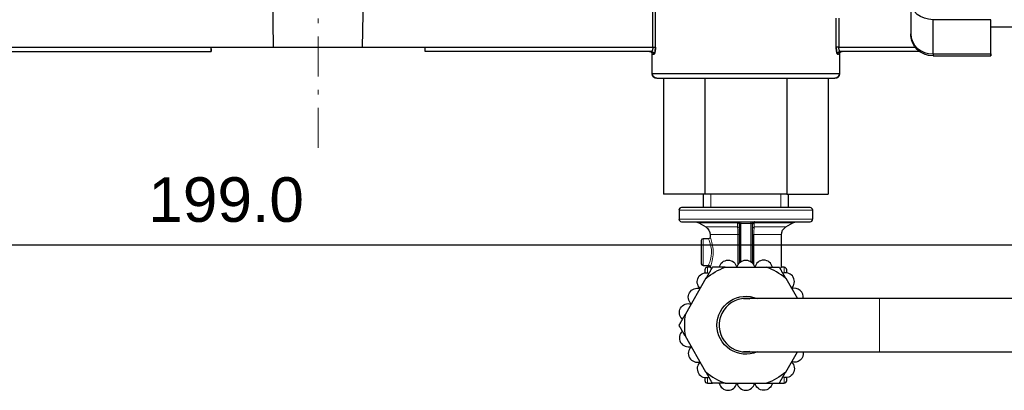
# Model space of a CAD drawing. Header units: millimetres. Extents: x 18 to 610, y -123 to 280.
# Tile 32 of 53: x 426 to 536, y 47 to 89. Entities that reach past the tile are written whole.
import ezdxf

# ---------------------------------------------------------------- set-up
doc = ezdxf.new("R2010")
doc.units = ezdxf.units.MM
doc.linetypes.add('CENTER', pattern=[8, 4.5, -1.5, 0.5, -1.5])
doc.linetypes.add('SOLID', pattern=[0])
doc.styles.add('Arial', font='Arial.ttf', dxfattribs={"height": 5})
doc.dimstyles.get("Standard").update_dxf_attribs({"dimtxt": 5, "dimasz": 5, "dimexe": 0.18, "dimexo": 0.0625, "dimgap": 0.09, "dimtad": 0, "dimtih": 1, "dimtoh": 1, "dimdec": 4, "dimzin": 0, "dimdsep": 46, "dimtxsty": 'Arial', "dimcen": 0.09, "dimadec": 0, "dimazin": 0, "dimtfac": 1, "dimtdec": 4, "dimtofl": 0, "dimtmove": 0, "dimatfit": 3, "dimfxl": 0, "dimtolj": 1, "dimtzin": 0, "dimarcsym": 0})

# ---------------------------------------------------------------- blocks, each defined once
blk = doc.blocks.new('*D2')
at = {"color": 0, "lineweight": -2}
for p, q in [((359.53, 91), (359.53, 62.3)), ((558.53, 91), (558.53, 62.3)), ((364.53, 63.7), (553.53, 63.7))]:
    blk.add_line(p, q, dxfattribs=at)
at = {"color": 0}
for points in [[(364.53, 64.53), (364.53, 62.87), (359.53, 63.7)], [(553.53, 62.87), (553.53, 64.53), (558.53, 63.7)]]:
    blk.add_solid(points, dxfattribs=at)
at = {"layer": 'Defpoints', "color": 0}
for p in [(359.53, 91), (558.53, 91), (558.53, 63.7)]:
    blk.add_point(p, dxfattribs=at)
at = {"color": 0, "lineweight": 9, "insert": (448.71, 68.75), "char_height": 5, "attachment_point": 5, "style": 'Arial'}
blk.add_mtext('\\A1;199.0', dxfattribs=at)
blk = doc.blocks.new('BlockOfViews_1')
at = {"linetype": 'SOLID', "lineweight": 30}
for p, q in [((454.03, 85.89, -1.51), (453.68, 108.19, -1.51)), ((464.03, 85.89, -1.51), (464.37, 108.19, -1.51)), ((496.6, 85.89, -2.01), (496.6, 93.08, -2.01)), ((496.89, 85.89, -1.79), (496.89, 93.08, -1.79)), ((517.17, 85.89, -1.79), (517.17, 89.13, -1.79)), ((517.46, 89.13, -2.01), (517.46, 85.89, -2.01)), ((534.53, 88.96, 19.23), (528.03, 88.96, 19.23)), ((525.53, 87.38, 11.53), (525.53, 87.39, 11.53)), ((537.53, 88.14, -4.51), (534.53, 88.14, -4.51)), ((525.56, 87, 11.71), (525.57, 86.99, 11.71)), ((525.59, 86.87, 11.72), (525.63, 86.72, 11.73)), ((525.63, 86.72, 11.73), (525.68, 86.6, 11.77)), ((525.68, 86.6, 11.77), (525.63, 86.72, 11.73)), ((525.92, 86.1, 11.92), (525.76, 86.43, 11.97)), ((525.76, 86.43, 11.97), (525.92, 86.1, 11.92)), ((525.79, 86.37, 11.84), (525.92, 86.1, 11.92)), ((525.92, 86.1, 11.92), (525.79, 86.37, 11.84)), ((421.46, 85.89, -2.01), (447.03, 85.89, -2.01)), ((421.64, 85.39, -2.51), (447.03, 85.39, -2.51)), ((447.03, 85.89, -2.01), (454.03, 85.89, -2.01)), ((454.03, 85.89, -1.51), (464.03, 85.89, -1.51)), ((464.03, 85.89, -2.01), (471.03, 85.89, -2.01)), ((471.03, 85.89, -2.01), (496.6, 85.89, -2.01)), ((496.41, 85.39, -2.51), (471.03, 85.39, -2.51)), ((496.23, 85.39, -4.35), (496.28, 85.39, -4.19)), ((496.24, 85.39, -4.76), (496.28, 85.38, -4.51)), ((496.28, 85.39, -4.19), (496.38, 85.35, -4.19)), ((496.53, 82.89, -4.51), (496.53, 85.09, -4.51)), ((517.46, 85.89, -2.01), (526.03, 85.89, -2.01)), ((517.53, 85.09, -4.51), (517.53, 82.89, -4.51)), ((526.53, 85.39, -2.51), (517.64, 85.39, -2.51)), ((517.77, 85.38, -4.51), (517.82, 85.39, -4.19)), ((528.03, 85.12, 12.57), (534.53, 85.12, 12.57)), ((528.03, 84.89, 11.53), (534.53, 84.89, 11.53)), ((497.79, 82.39, -4.51), (497.79, 69.39, -4.51)), ((502.41, 82.39, 3.49), (502.41, 69.39, 3.49)), ((511.64, 82.39, 3.49), (511.64, 69.39, 3.49)), ((516.26, 82.39, -4.51), (516.26, 69.39, -4.51)), ((502.41, 69.39, 3.49), (497.79, 69.39, -4.51)), ((502.23, 69.39, -4.49), (502.23, 67.89, -4.51)), ((511.64, 69.39, 3.49), (502.41, 69.39, 3.49)), ((511.64, 69.39, 3.49), (516.26, 69.39, -4.51)), ((511.83, 67.89, -4.51), (511.83, 69.39, -4.49)), ((499.53, 67.59, -4.51), (499.53, 66.59, -4.51)), ((514.53, 66.59, -4.51), (514.53, 67.59, -4.51)), ((506.08, 66.29, 1.72), (506.12, 66.28, 1.75)), ((506.12, 66.28, 1.75), (506.2, 66.25, 1.73)), ((507.85, 66.25, 1.73), (507.93, 66.28, 1.75)), ((507.93, 66.28, 1.75), (507.97, 66.29, 1.72)), ((501.76, 66.16, -4.51), (502.53, 65.71, -4.51)), ((506.2, 66.25, 1.73), (506.26, 66.18, 1.72)), ((506.26, 66.18, 1.72), (506.28, 66.09, 1.71)), ((506.28, 66.09, 1.69), (506.28, 61.65, 1.69)), ((506.48, 61.82, 1.89), (506.48, 66.09, 1.89)), ((507.77, 66.09, 1.72), (507.79, 66.18, 1.72)), ((507.78, 61.65, 1.69), (507.78, 66.09, 1.69)), ((507.79, 66.18, 1.72), (507.85, 66.25, 1.73)), ((511.53, 65.71, -4.51), (512.29, 66.16, -4.51)), ((502.83, 64.39, -4.51), (502.23, 64.39, -4.51)), ((503.03, 64.85, -4.51), (503.03, 64.59, -4.55)), ((507.93, 61.42, -0.61), (507.93, 64.85, -0.61)), ((511.03, 61.19, -4.51), (511.03, 64.85, -4.51)), ((502.23, 61.39, -4.51), (502.84, 61.4, -4.51)), ((503.03, 61.19, -4.51), (502.73, 61.19, -4.51)), ((504.71, 61.19, 15.89), (509.34, 61.19, 15.89)), ((511.33, 61.19, -4.51), (511.03, 61.19, -4.51)), ((502.55, 59.95, 15.89), (500.24, 55.94, 15.89)), ((511.5, 59.95, 15.89), (512.81, 57.68, 15.89)), ((507.33, 57.68, 52.73), (507.46, 57.66, 51.89)), ((522.03, 57.69, 66.93), (520.87, 57.68, 67.12)), ((576.03, 57.69, 66.89), (522.03, 57.69, 66.93)), ((502.55, 49.44, 15.89), (500.24, 53.45, 15.89)), ((507.49, 51.73, 51.89), (507.33, 51.7, 52.73)), ((511.5, 49.44, 15.89), (512.81, 51.7, 15.89)), ((520.87, 51.7, 67.12), (522.03, 51.69, 66.89)), ((522.03, 51.69, 66.89), (576.03, 51.69, 66.89)), ((502.73, 48.19, -4.51), (503.27, 48.19, -4.51)), ((504.71, 48.19, 15.89), (509.34, 48.19, 15.89)), ((510.78, 48.19, -4.51), (511.33, 48.19, -4.51))]:
    blk.add_line(p, q, dxfattribs=at)
at = {"linetype": 'SOLID', "lineweight": 9}
for p, q in [((503.09, 69.39, 0.38), (503.09, 67.89, 0.38)), ((510.96, 69.39, 0.38), (510.96, 67.89, 0.38))]:
    blk.add_line(p, q, dxfattribs=at)
at = {"color": 196, "linetype": 'SOLID', "lineweight": 9}
for p, q in [((506.48, 66.09, 1.89), (507.58, 66.09, 1.89)), ((507.58, 66.09, 1.89), (507.58, 61.83, 1.89)), ((506.12, 64.85, -0.61), (506.12, 61.42, -0.61))]:
    blk.add_line(p, q, dxfattribs=at)
at = {"color": 6, "linetype": 'CENTER', "lineweight": 9}
blk.add_lwpolyline([(459.03, 74.58), (459.03, 240.78)], dxfattribs=at)
at = {"linetype": 'SOLID', "lineweight": 30}
for points in [[(520.87, 57.68, 67.12), (519.72, 57.68, 66.99), (518.59, 57.68, 66.77), (517.47, 57.68, 66.47), (516.38, 57.68, 66.09), (515.32, 57.68, 65.62), (514.3, 57.68, 65.07), (513.33, 57.68, 64.45), (512.4, 57.68, 63.76), (511.53, 57.68, 62.99), (510.72, 57.68, 62.17), (509.98, 57.68, 61.29), (509.3, 57.68, 60.35), (508.7, 57.68, 59.36), (508.17, 57.68, 58.33), (507.73, 57.68, 57.27), (507.36, 57.68, 56.17), (507.08, 57.68, 55.05), (506.88, 57.68, 53.91), (506.77, 57.68, 52.76), (507.33, 57.68, 52.73)], [(507.33, 51.7, 52.73), (506.77, 51.7, 52.76), (506.88, 51.7, 53.91), (507.08, 51.7, 55.05), (507.36, 51.7, 56.17), (507.73, 51.7, 57.27), (508.17, 51.7, 58.33), (508.7, 51.7, 59.36), (509.3, 51.7, 60.35), (509.98, 51.7, 61.29), (510.72, 51.7, 62.17), (511.53, 51.7, 62.99), (512.4, 51.7, 63.76), (513.33, 51.7, 64.45), (514.3, 51.7, 65.07), (515.32, 51.7, 65.62), (516.38, 51.7, 66.09), (517.47, 51.7, 66.47), (518.59, 51.7, 66.77), (519.72, 51.7, 66.99), (520.87, 51.7, 67.12)]]:
    blk.add_polyline3d(points, dxfattribs=at)
at = {"linetype": 'SOLID', "lineweight": 30, "extrusion": (0, -0.578997, -0.81533)}
blk.add_arc((528.03, -63.9, -67.19), 2.5, 90, 180, dxfattribs=at)
at = {"linetype": 'SOLID', "lineweight": 30, "extrusion": (1, 0, 0)}
for centre, radius, start, end in [((122.39, -4.51, 525.53), 38.5, 144.62, 155.38), ((87.39, 11.53, 528.03), 2.5, 155.38, 180), ((87.39, 11.53, 528.03), 2.5, 155.38, 180), ((87.39, 11.53, 534.53), 2.5, 155.38, 180), ((62.89, -4.51, 502.03), 1.3, 357.6923, 182.3077), ((54.69, -4.51, 511.33), 6.5, 154.5392, 155.3226)]:
    blk.add_arc(centre, radius, start, end, dxfattribs=at)
at = {"linetype": 'SOLID', "lineweight": 30, "extrusion": (-1, 0, 0)}
for centre, radius, start, end in [((-122.39, -4.51, -528.03), 41, 25.7913, 35.38), ((-122.39, -4.51, -528.03), 41, 24.62, 35.38), ((-122.39, -4.51, -534.53), 41, 24.62, 35.38), ((-54.69, -4.51, -511.63), 6.2, 161.2057, 181.4516), ((-54.69, -4.51, -502.73), 6.5, 154.5392, 155.3226), ((-54.69, -4.51, -511.63), 6.2, 358.5484, 18.7943)]:
    blk.add_arc(centre, radius, start, end, dxfattribs=at)
at = {"linetype": 'SOLID', "lineweight": 30, "extrusion": (0, 0.416598, 0.909091)}
for start in [360, 0]:
    blk.add_arc((-528.03, -74.64, 46.89), 2.5, start, 90, dxfattribs=at)
at = {"linetype": 'SOLID', "lineweight": 30, "extrusion": (0, -7.9027e-11, -1)}
blk.add_arc((-528.03, 87.39, -11.53), 2.5, 270, 0, dxfattribs=at)
at = {"linetype": 'SOLID', "lineweight": 30, "extrusion": (0, 0, -1)}
for centre, radius, start, end in [((-528.03, 87.39, -11.53), 2.5, 350.9992, 353.9147), ((-528.03, 87.39, -11.53), 2.5, 336.6673, 338.3328), ((-528.03, 87.39, -11.53), 2.5, 321.6673, 323.3327), ((-528.03, 87.39, -11.53), 2.5, 306.464, 308.3327), ((-528.03, 87.39, -11.53), 2.5, 291.7161, 293.2407), ((-528.03, 87.39, -11.53), 2.5, 277.055, 277.8038), ((-517.03, 82.89, 4.51), 0.5, 180, 270), ((-501.27, 65.33, 4.51), 0.963, 89.4144, 120.5851), ((-506.08, 66.09, -1.69), 0.2, 90, 92.4816), ((-506.08, 66.09, -1.69), 0.2, 101.5212, 105.7836), ((-512.78, 65.33, 4.51), 0.964, 59.4185, 90.582), ((-502.03, 64.85, 4.51), 0.995, 119.8435, 180.1567), ((-506.08, 66.09, -1.69), 0.2, 126.0694, 132.8882), ((-506.08, 66.09, -1.69), 0.2, 150.8, 157.9248), ((-506.08, 66.09, -1.69), 0.2, 178.8598, 180), ((-512.02, 64.85, 4.51), 0.995, 359.8434, 60.1565), ((-502.83, 64.59, 4.55), 0.201, 180.3231, 269.7579), ((-505.03, 60.99, -12.89), 1, 11.537, 168.463), ((-507.03, 60.99, -12.89), 1, 11.537, 168.463), ((-507.03, 54.69, -15.89), 6.9, 49.6049, 70.3951), ((-502.83, 61.21, 4.51), 0.192, 90.6365, 184.6475), ((-502.57, 59.57, -12.89), 1, 311.537, 108.463), ((-501.57, 57.84, -12.89), 1, 311.537, 108.463), ((-507.03, 54.69, -15.89), 3.25, 0, 113.0997), ((-500.57, 56.11, -12.89), 1, 311.537, 108.463), ((-507.03, 54.69, -15.89), 3.25, 246.9003, 0), ((-512.48, 51.54, -12.89), 1, 170.6291, 288.4631), ((-511.48, 49.81, -12.89), 1, 131.537, 288.463), ((-507.03, 54.69, -15.89), 6.9, 229.6049, 250.3951), ((-509.03, 48.39, -12.89), 1, 191.537, 348.463)]:
    blk.add_arc(centre, radius, start, end, dxfattribs=at)
at = {"linetype": 'SOLID', "lineweight": 30, "extrusion": (-1, 3.22479e-15, 1.09861e-14)}
blk.add_arc((-85.89, -2.51, -447.03), 0.5, 0, 90, dxfattribs=at)
at = {"linetype": 'SOLID', "lineweight": 30, "extrusion": (-1, -3.22479e-15, -1.09861e-14)}
blk.add_arc((-85.89, -2.51, -471.03), 0.5, 0, 90, dxfattribs=at)
at = {"linetype": 'SOLID', "lineweight": 30, "extrusion": (-7.02335e-11, 0, -1)}
for start, end in [(90.0001, 124.6571), (135.5185, 148.2792), (152.6045, 179.9999)]:
    blk.add_arc((-496.23, 85.09, 4.51), 0.3, start, end, dxfattribs=at)
at = {"linetype": 'SOLID', "lineweight": 30}
for centre, radius, start, end in [((496.23, 85.09, -4.51), 0.3, 87.8929, 89.9999), ((496.23, 85.09, -4.51), 0.3, 77.6834, 82.1327), ((496.23, 85.09, -4.51), 0.3, 55.3429, 62.0527), ((496.23, 85.09, -4.51), 0.3, 31.7208, 44.4815), ((496.23, 85.09, -4.51), 0.3, 0.0001, 28.125), ((517.83, 85.09, -4.51), 0.3, 101.2498, 179.9999), ((517.83, 85.09, -4.51), 0.3, 90.0001, 91.704), ((497.03, 82.89, -4.51), 0.5, 180, 270), ((517.03, 82.89, -4.51), 0.5, 270, 0), ((499.83, 67.59, -4.51), 0.304, 90.6815, 179.3141), ((514.22, 67.58, -4.51), 0.306, 1.1964, 88.8021), ((499.83, 66.6, -4.51), 0.306, 181.1969, 268.806), ((507.98, 66.09, 1.69), 0.2, 100.9141, 105.7728), ((507.98, 66.09, 1.69), 0.2, 90, 92.2315), ((514.22, 66.59, -4.51), 0.304, 270.6794, 359.3235), ((507.98, 66.09, 1.69), 0.2, 177.5891, 180), ((507.98, 66.09, 1.69), 0.2, 150.8186, 158.4365), ((507.98, 66.09, 1.69), 0.2, 126.1651, 133.1386), ((502.23, 64.19, -4.51), 0.202, 90.5082, 179.4875), ((509.03, 60.99, 12.89), 1, 11.537, 168.463), ((502.23, 61.59, -4.51), 0.202, 180.5131, 269.4902), ((502.74, 60.88, -4.51), 0.313, 92.4123, 177.5899), ((507.03, 54.69, 15.89), 6.9, 49.6049, 70.3951), ((511.31, 60.88, -4.51), 0.314, 2.4217, 87.5761), ((511.48, 59.57, 12.89), 1, 311.537, 108.463), ((512.48, 57.84, 12.89), 1, 350.6291, 108.4631), ((507.03, 54.69, 51.89), 3, 83.6269, 270), ((507.03, 54.69, 15.89), 6.9, 169.6049, 190.3951), ((500.57, 53.27, 12.89), 1, 131.537, 288.463), ((501.57, 51.54, 12.89), 1, 131.537, 288.463), ((507.03, 54.69, 51.89), 3, 270, 276.4185), ((502.57, 49.81, 12.89), 1, 131.537, 288.463), ((507.03, 54.69, 15.89), 6.9, 229.6049, 250.3951), ((502.74, 48.5, -4.51), 0.313, 182.4101, 267.5877), ((505.03, 48.39, 12.89), 1, 191.537, 348.463), ((507.03, 48.39, 12.89), 1, 191.537, 348.463), ((511.31, 48.5, -4.51), 0.314, 272.4239, 357.5783)]:
    blk.add_arc(centre, radius, start, end, dxfattribs=at)
at = {"linetype": 'SOLID', "lineweight": 30, "extrusion": (-0.185185, 0, -0.982704)}
blk.add_arc((-85.09, -488.29, -89.46), 0.3, 190.1302, 269.9999, dxfattribs=at)
at = {"linetype": 'SOLID', "lineweight": 30, "extrusion": (-0.185185, 0, 0.982704)}
for start, end in [(169.3984, 169.5634), (134.604, 135.0316), (111.0279, 111.9313), (100.1042, 100.9961)]:
    blk.add_arc((-85.09, 486.62, -98.33), 0.3, start, end, dxfattribs=at)
at = {"linetype": 'SOLID', "lineweight": 30, "extrusion": (0, -1, 0)}
for centre, radius, start, end in [((507.03, -4.51, -85.09), 10.5, 169.3281, 180), ((496.6, -1.71, -85.89), 0.3, 270, 344.9739), ((507.03, -4.51, -85.09), 10.5, 0, 10.6719), ((507.03, -4.51, -82.89), 10.5, 3.3971, 180), ((507.03, -4.51, -82.89), 10.5, 0, 180), ((507.03, -4.51, -67.89), 7.2, 0, 180)]:
    blk.add_arc(centre, radius, start, end, dxfattribs=at)
at = {"linetype": 'SOLID', "lineweight": 30, "extrusion": (0, 1, 0)}
for centre, radius, start, end in [((-507.03, -4.51, 85.09), 10.5, 0, 10.6719), ((-517.46, -1.71, 85.89), 0.3, 270, 344.9739), ((-507.03, -4.51, 85.09), 10.5, 171.9273, 180), ((-507.03, -4.51, 82.39), 10, 358.7313, 0), ((-507.03, -4.51, 82.39), 10, 0, 180), ((-507.03, -4.51, 82.39), 10, 180, 181.3433)]:
    blk.add_arc(centre, radius, start, end, dxfattribs=at)
at = {"linetype": 'SOLID', "lineweight": 30, "extrusion": (0.185185, 0, -0.982704)}
blk.add_arc((85.09, 508.22, 98.33), 0.3, 270, 0, dxfattribs=at)
at = {"linetype": 'SOLID', "lineweight": 30, "extrusion": (-1, 2.14981e-11, -4.69127e-12)}
blk.add_arc((-87.39, 11.53, -534.53), 2.5, 7.387, 24.62, dxfattribs=at)
at = {"linetype": 'SOLID', "lineweight": 30, "extrusion": (1.22461e-16, 0, -1)}
blk.add_arc((-497.03, 82.89, 4.51), 0.5, 270, 0, dxfattribs=at)
at = {"color": 196, "linetype": 'SOLID', "lineweight": 9, "extrusion": (0, 1, 2.61361e-16)}
blk.add_arc((-507.03, -4.51, 67.59), 7.5, 0, 180, dxfattribs=at)
at = {"color": 196, "linetype": 'SOLID', "lineweight": 9, "extrusion": (0, -1, -2.61361e-16)}
blk.add_arc((507.03, -4.51, -66.59), 7.5, 0, 180, dxfattribs=at)
at = {"linetype": 'SOLID', "lineweight": 30, "extrusion": (0, 1, 4.44089e-16)}
blk.add_arc((-507.03, -4.51, 66.29), 7.2, 0, 180, dxfattribs=at)
at = {"color": 196, "linetype": 'SOLID', "lineweight": 9, "extrusion": (-1, 0, 0)}
for centre, radius, start, end in [((-66.09, 2.09, -506.48), 0.2, 180, 270), ((-66.09, 2.09, -507.58), 0.2, 180, 270), ((-62.89, -4.51, -502.23), 1.5, 0, 180), ((-54.69, -4.51, -502.73), 6.5, 155.3226, 180), ((-54.69, -4.51, -502.73), 6.5, 0, 25.4608)]:
    blk.add_arc(centre, radius, start, end, dxfattribs=at)
at = {"color": 196, "linetype": 'SOLID', "lineweight": 9, "extrusion": (-5.30734e-32, 1, 3.37201e-16)}
for start, end in [(0, 79.8063), (100.1937, 180)]:
    blk.add_arc((-507.03, -4.51, 66.16), 5.27, start, end, dxfattribs=at)
at = {"color": 196, "linetype": 'SOLID', "lineweight": 9, "extrusion": (0, -1, -4.44089e-16)}
for start, end in [(101.9186, 181.1688), (358.8312, 78.0814)]:
    blk.add_arc((507.03, -4.51, -65.71), 4.5, start, end, dxfattribs=at)
at = {"color": 196, "linetype": 'SOLID', "lineweight": 9, "extrusion": (0, -0.494046, -0.869436)}
blk.add_arc((506.08, -56.99, -33.27), 0.2, 275.0766, 360, dxfattribs=at)
at = {"color": 196, "linetype": 'SOLID', "lineweight": 9, "extrusion": (-1.09213e-15, -0.49185, -0.87068)}
blk.add_arc((506.08, -57.07, -32.23), 0.2, 275.927, 360, dxfattribs=at)
at = {"color": 196, "linetype": 'SOLID', "lineweight": 9, "extrusion": (0, 1, -1.53134e-16)}
for centre, start, end in [((-506.48, 1.69, 66.09), 360, 90), ((-507.58, 1.69, 66.09), 90, 180)]:
    blk.add_arc(centre, 0.2, start, end, dxfattribs=at)
at = {"color": 196, "linetype": 'SOLID', "lineweight": 9, "extrusion": (0, 0.494046, 0.869436)}
blk.add_arc((-507.98, -56.99, 33.27), 0.2, 275.0766, 360, dxfattribs=at)
at = {"color": 196, "linetype": 'SOLID', "lineweight": 9, "extrusion": (0, 0.49185, 0.87068)}
blk.add_arc((-507.98, -57.07, 32.23), 0.2, 275.927, 360, dxfattribs=at)
at = {"color": 196, "linetype": 'SOLID', "lineweight": 9, "extrusion": (0, 1, 4.44089e-16)}
for start, end in [(0, 76.9271), (103.0729, 180)]:
    blk.add_arc((-507.03, -4.51, 64.85), 4, start, end, dxfattribs=at)
at = {"color": 196, "linetype": 'SOLID', "lineweight": 9, "extrusion": (0, -1, 0)}
blk.add_arc((506.08, -0.42, -64.85), 0.2, 283.0729, 360, dxfattribs=at)
at = {"color": 196, "linetype": 'SOLID', "lineweight": 9, "extrusion": (0, 1, 0)}
blk.add_arc((-507.98, -0.42, 64.85), 0.2, 283.0729, 360, dxfattribs=at)
at = {"linetype": 'SOLID', "lineweight": 30, "extrusion": (1, -1.25101e-31, -1.62443e-32)}
for start, end in [(358.5484, 18.7943), (161.2057, 181.4516)]:
    blk.add_arc((54.69, -4.51, 502.43), 6.2, start, end, dxfattribs=at)
at = {"color": 196, "linetype": 'SOLID', "lineweight": 9, "extrusion": (1, 0, 0)}
for start, end in [(0, 25.4608), (155.3226, 180)]:
    blk.add_arc((54.69, -4.51, 511.33), 6.5, start, end, dxfattribs=at)
at = {"color": 196, "linetype": 'SOLID', "lineweight": 9, "extrusion": (1, 1.18424e-16, -2.58386e-16)}
blk.add_arc((54.69, 66.89, 522.03), 3, 0.7031, 180, dxfattribs=at)
at = {"linetype": 'SOLID', "lineweight": 30}
for points in [[(447.03, 85.69, -2.06), (447.03, 85.51, -2.13), (447.03, 85.41, -2.28), (447.03, 85.39, -2.51)], [(471.03, 85.44, -2.31), (471.03, 85.51, -2.13), (471.03, 85.66, -2.03), (471.03, 85.89, -2.01)], [(503.03, 61.19, -4.55), (503.03, 61.19, -4.53), (503.03, 61.19, -4.52), (503.03, 61.19, -4.51)]]:
    blk.add_open_spline(points, degree=3, dxfattribs=at)
for points, knots in [([(496.6, 85.89, -2.01), (496.6, 85.87, -2.01), (496.59, 85.85, -2.01), (496.59, 85.82, -2.02), (496.59, 85.78, -2.02), (496.59, 85.74, -2.03), (496.58, 85.7, -2.05), (496.57, 85.65, -2.07), (496.56, 85.61, -2.1), (496.55, 85.57, -2.12), (496.53, 85.53, -2.16), (496.52, 85.5, -2.19), (496.51, 85.47, -2.23), (496.49, 85.45, -2.28), (496.47, 85.43, -2.32), (496.46, 85.41, -2.37), (496.44, 85.4, -2.41), (496.43, 85.39, -2.46), (496.42, 85.39, -2.49), (496.41, 85.39, -2.51)], [0, 0, 0, 0, 0.063402, 0.095102, 0.126799, 0.190159, 0.253498, 0.316781, 0.380018, 0.443192, 0.50629, 0.56914, 0.631881, 0.6945, 0.756987, 0.819332, 0.881535, 0.943601, 1.005555, 1.005555, 1.005555, 1.005555]), ([(496.6, 85.89, -2.01), (496.6, 85.88, -2.01), (496.6, 85.86, -2.01), (496.59, 85.83, -2.01), (496.59, 85.82, -2.01), (496.59, 85.79, -2.02), (496.59, 85.78, -2.02), (496.59, 85.75, -2.03), (496.59, 85.74, -2.03), (496.58, 85.71, -2.04), (496.58, 85.7, -2.05), (496.57, 85.68, -2.06), (496.57, 85.66, -2.06), (496.57, 85.64, -2.08), (496.56, 85.63, -2.08), (496.56, 85.6, -2.1), (496.55, 85.59, -2.11), (496.55, 85.57, -2.12), (496.54, 85.56, -2.13), (496.54, 85.54, -2.15), (496.53, 85.53, -2.16), (496.53, 85.51, -2.18), (496.52, 85.5, -2.19), (496.51, 85.49, -2.21), (496.51, 85.48, -2.22), (496.5, 85.46, -2.25), (496.5, 85.46, -2.26), (496.49, 85.44, -2.28), (496.48, 85.44, -2.3), (496.47, 85.43, -2.32), (496.47, 85.42, -2.33), (496.46, 85.41, -2.36), (496.46, 85.41, -2.37), (496.45, 85.4, -2.4), (496.44, 85.4, -2.41), (496.43, 85.39, -2.44), (496.43, 85.39, -2.45), (496.42, 85.39, -2.48), (496.42, 85.39, -2.5), (496.41, 85.39, -2.51)], [0, 0, 0, 0, 0.083095, 0.083095, 0.16619, 0.16619, 0.249285, 0.249285, 0.33238, 0.33238, 0.415475, 0.415475, 0.49857, 0.49857, 0.581665, 0.581665, 0.664761, 0.664761, 0.747856, 0.747856, 0.830951, 0.830951, 0.914046, 0.914046, 0.997141, 0.997141, 1.080236, 1.080236, 1.163331, 1.163331, 1.246426, 1.246426, 1.329521, 1.329521, 1.412616, 1.412616, 1.495711, 1.495711, 1.578806, 1.578806, 1.578806, 1.578806]), ([(496.89, 85.89, -1.79), (496.89, 85.86, -1.79), (496.88, 85.82, -1.79), (496.88, 85.77, -1.8), (496.88, 85.72, -1.8), (496.88, 85.65, -1.82), (496.87, 85.58, -1.85), (496.86, 85.51, -1.88), (496.85, 85.44, -1.92), (496.84, 85.38, -1.97), (496.83, 85.32, -2.02), (496.81, 85.27, -2.07), (496.8, 85.22, -2.14), (496.78, 85.18, -2.2), (496.77, 85.15, -2.27), (496.75, 85.12, -2.34), (496.74, 85.1, -2.41), (496.72, 85.09, -2.49), (496.71, 85.09, -2.54), (496.71, 85.09, -2.57)], [0, 0, 0, 0, 0.063402, 0.095102, 0.126799, 0.190159, 0.253498, 0.316781, 0.380018, 0.443192, 0.50629, 0.56914, 0.631881, 0.6945, 0.756987, 0.819332, 0.881535, 0.943601, 1.005555, 1.005555, 1.005555, 1.005555]), ([(496.71, 85.09, -2.57), (496.71, 85.09, -2.54), (496.72, 85.09, -2.52), (496.72, 85.09, -2.48), (496.73, 85.1, -2.46), (496.74, 85.11, -2.42), (496.74, 85.11, -2.39), (496.75, 85.12, -2.35), (496.75, 85.13, -2.33), (496.76, 85.14, -2.29), (496.77, 85.15, -2.27), (496.78, 85.17, -2.23), (496.78, 85.18, -2.21), (496.79, 85.2, -2.18), (496.79, 85.21, -2.16), (496.8, 85.23, -2.12), (496.81, 85.25, -2.1), (496.81, 85.27, -2.07), (496.82, 85.29, -2.05), (496.82, 85.32, -2.02), (496.83, 85.33, -2.01), (496.84, 85.36, -1.98), (496.84, 85.38, -1.97), (496.85, 85.42, -1.94), (496.85, 85.43, -1.93), (496.85, 85.47, -1.9), (496.86, 85.49, -1.89), (496.86, 85.53, -1.87), (496.87, 85.55, -1.86), (496.87, 85.59, -1.85), (496.87, 85.61, -1.84), (496.88, 85.65, -1.82), (496.88, 85.67, -1.82), (496.88, 85.71, -1.81), (496.88, 85.74, -1.8), (496.88, 85.78, -1.8), (496.88, 85.8, -1.79), (496.88, 85.85, -1.79), (496.89, 85.87, -1.79), (496.89, 85.89, -1.79)], [0, 0, 0, 0, 0.006287, 0.006287, 0.012574, 0.012574, 0.018861, 0.018861, 0.025148, 0.025148, 0.031435, 0.031435, 0.037722, 0.037722, 0.044009, 0.044009, 0.0502961, 0.0502961, 0.0565831, 0.0565831, 0.0628701, 0.0628701, 0.0691571, 0.0691571, 0.0754441, 0.0754441, 0.0817311, 0.0817311, 0.0880181, 0.0880181, 0.0943051, 0.0943051, 0.1005921, 0.1005921, 0.1068791, 0.1068791, 0.1131661, 0.1131661, 0.1194531, 0.1194531, 0.1194531, 0.1194531]), ([(517.34, 85.09, -2.57), (517.34, 85.09, -2.54), (517.33, 85.09, -2.49), (517.31, 85.1, -2.41), (517.3, 85.12, -2.34), (517.28, 85.15, -2.27), (517.27, 85.18, -2.2), (517.25, 85.22, -2.14), (517.24, 85.27, -2.07), (517.23, 85.32, -2.02), (517.21, 85.38, -1.97), (517.2, 85.44, -1.92), (517.19, 85.51, -1.88), (517.18, 85.58, -1.85), (517.18, 85.65, -1.82), (517.17, 85.72, -1.8), (517.17, 85.77, -1.8), (517.17, 85.82, -1.79), (517.17, 85.86, -1.79), (517.17, 85.89, -1.79)], [0, 0, 0, 0, 0.061953, 0.124019, 0.186223, 0.248568, 0.311055, 0.373673, 0.436415, 0.499264, 0.562362, 0.625536, 0.688774, 0.752057, 0.815396, 0.878756, 0.910453, 0.942152, 1.005555, 1.005555, 1.005555, 1.005555]), ([(517.17, 85.89, -1.79), (517.17, 85.87, -1.79), (517.17, 85.85, -1.79), (517.17, 85.8, -1.79), (517.17, 85.78, -1.8), (517.17, 85.74, -1.8), (517.17, 85.71, -1.81), (517.18, 85.67, -1.82), (517.18, 85.65, -1.82), (517.18, 85.61, -1.84), (517.18, 85.59, -1.85), (517.19, 85.55, -1.86), (517.19, 85.53, -1.87), (517.19, 85.49, -1.89), (517.2, 85.47, -1.9), (517.2, 85.43, -1.93), (517.21, 85.42, -1.94), (517.21, 85.38, -1.97), (517.22, 85.36, -1.98), (517.22, 85.33, -2.01), (517.23, 85.32, -2.02), (517.24, 85.29, -2.05), (517.24, 85.27, -2.07), (517.25, 85.25, -2.1), (517.25, 85.23, -2.12), (517.26, 85.21, -2.16), (517.26, 85.2, -2.18), (517.27, 85.18, -2.21), (517.28, 85.17, -2.23), (517.28, 85.15, -2.27), (517.29, 85.14, -2.29), (517.3, 85.13, -2.33), (517.3, 85.12, -2.35), (517.31, 85.11, -2.39), (517.32, 85.11, -2.42), (517.32, 85.1, -2.46), (517.33, 85.09, -2.48), (517.34, 85.09, -2.52), (517.34, 85.09, -2.54), (517.34, 85.09, -2.57)], [0, 0, 0, 0, 0.066476, 0.066476, 0.132952, 0.132952, 0.199428, 0.199428, 0.265904, 0.265904, 0.33238, 0.33238, 0.398856, 0.398856, 0.465332, 0.465332, 0.531808, 0.531808, 0.598284, 0.598284, 0.664761, 0.664761, 0.731237, 0.731237, 0.797713, 0.797713, 0.864189, 0.864189, 0.930665, 0.930665, 0.997141, 0.997141, 1.063617, 1.063617, 1.130093, 1.130093, 1.196569, 1.196569, 1.263045, 1.263045, 1.263045, 1.263045]), ([(517.64, 85.39, -2.51), (517.63, 85.39, -2.49), (517.62, 85.39, -2.46), (517.61, 85.4, -2.41), (517.59, 85.41, -2.37), (517.58, 85.43, -2.32), (517.56, 85.45, -2.28), (517.55, 85.47, -2.23), (517.53, 85.5, -2.19), (517.52, 85.53, -2.16), (517.5, 85.57, -2.12), (517.49, 85.61, -2.1), (517.48, 85.65, -2.07), (517.47, 85.7, -2.05), (517.47, 85.74, -2.03), (517.46, 85.78, -2.02), (517.46, 85.82, -2.02), (517.46, 85.85, -2.01), (517.46, 85.87, -2.01), (517.46, 85.89, -2.01)], [0, 0, 0, 0, 0.061953, 0.124019, 0.186223, 0.248568, 0.311055, 0.373673, 0.436415, 0.499264, 0.562362, 0.625536, 0.688774, 0.752057, 0.815396, 0.878756, 0.910453, 0.942152, 1.005555, 1.005555, 1.005555, 1.005555]), ([(517.64, 85.39, -2.51), (517.64, 85.39, -2.5), (517.63, 85.39, -2.48), (517.62, 85.39, -2.45), (517.62, 85.39, -2.44), (517.61, 85.4, -2.41), (517.6, 85.4, -2.4), (517.6, 85.41, -2.37), (517.59, 85.41, -2.36), (517.58, 85.42, -2.33), (517.58, 85.43, -2.32), (517.57, 85.44, -2.3), (517.56, 85.44, -2.28), (517.56, 85.46, -2.26), (517.55, 85.46, -2.25), (517.54, 85.48, -2.22), (517.54, 85.49, -2.21), (517.53, 85.5, -2.19), (517.53, 85.51, -2.18), (517.52, 85.53, -2.16), (517.52, 85.54, -2.15), (517.51, 85.56, -2.13), (517.5, 85.57, -2.12), (517.5, 85.59, -2.11), (517.49, 85.6, -2.1), (517.49, 85.63, -2.08), (517.49, 85.64, -2.08), (517.48, 85.66, -2.06), (517.48, 85.68, -2.06), (517.47, 85.7, -2.05), (517.47, 85.71, -2.04), (517.47, 85.74, -2.03), (517.47, 85.75, -2.03), (517.46, 85.78, -2.02), (517.46, 85.79, -2.02), (517.46, 85.82, -2.01), (517.46, 85.83, -2.01), (517.46, 85.86, -2.01), (517.46, 85.88, -2.01), (517.46, 85.89, -2.01)], [0, 0, 0, 0, 0.084349, 0.084349, 0.168698, 0.168698, 0.253047, 0.253047, 0.337396, 0.337396, 0.421745, 0.421745, 0.506094, 0.506094, 0.590443, 0.590443, 0.674792, 0.674792, 0.759142, 0.759142, 0.843491, 0.843491, 0.92784, 0.92784, 1.012189, 1.012189, 1.096538, 1.096538, 1.180887, 1.180887, 1.265236, 1.265236, 1.349585, 1.349585, 1.433934, 1.433934, 1.518283, 1.518283, 1.602632, 1.602632, 1.602632, 1.602632]), ([(526.03, 85.89, -2.01), (526.04, 85.88, -2.01), (526.05, 85.86, -2.01), (526.07, 85.84, -2.01), (526.08, 85.82, -2.01), (526.09, 85.8, -2.02), (526.1, 85.79, -2.02), (526.11, 85.79, -2.02)], [0, 0, 0, 0, 0.0864098, 0.0864098, 0.1728195, 0.1728195, 0.2236649, 0.2236649, 0.2236649, 0.2236649]), ([(526.12, 85.77, -2.02), (526.12, 85.77, -2.02), (526.12, 85.77, -2.02), (526.13, 85.76, -2.03), (526.14, 85.75, -2.03), (526.16, 85.72, -2.04), (526.17, 85.71, -2.04), (526.2, 85.69, -2.05), (526.21, 85.67, -2.06), (526.23, 85.65, -2.07), (526.24, 85.64, -2.08), (526.25, 85.63, -2.08), (526.26, 85.63, -2.09), (526.26, 85.62, -2.09)], [0.2565218, 0.2565218, 0.2565218, 0.2565218, 0.2592293, 0.2592293, 0.345639, 0.345639, 0.4320488, 0.4320488, 0.5184585, 0.5184585, 0.6048683, 0.6048683, 0.6189459, 0.6189459, 0.6189459, 0.6189459]), ([(526.26, 85.62, -2.09), (526.27, 85.61, -2.1), (526.28, 85.6, -2.1), (526.3, 85.59, -2.11), (526.31, 85.58, -2.12), (526.33, 85.56, -2.14), (526.34, 85.55, -2.15), (526.36, 85.53, -2.17), (526.37, 85.52, -2.18), (526.39, 85.5, -2.2), (526.4, 85.49, -2.21), (526.41, 85.48, -2.22), (526.41, 85.48, -2.22), (526.41, 85.48, -2.22)], [0.6361117, 0.6361117, 0.6361117, 0.6361117, 0.691278, 0.691278, 0.7776878, 0.7776878, 0.8640975, 0.8640975, 0.9505073, 0.9505073, 1.036917, 1.036917, 1.0487158, 1.0487158, 1.0487158, 1.0487158]), ([(526.42, 85.47, -2.23), (526.43, 85.47, -2.24), (526.43, 85.46, -2.25), (526.45, 85.45, -2.27), (526.45, 85.45, -2.28), (526.47, 85.43, -2.31), (526.48, 85.43, -2.32), (526.49, 85.42, -2.35), (526.5, 85.41, -2.36), (526.51, 85.4, -2.39), (526.51, 85.4, -2.41), (526.52, 85.4, -2.44), (526.52, 85.39, -2.45), (526.53, 85.39, -2.48), (526.53, 85.39, -2.49), (526.53, 85.39, -2.51)], [1.0777713, 1.0777713, 1.0777713, 1.0777713, 1.1233268, 1.1233268, 1.2097365, 1.2097365, 1.2961463, 1.2961463, 1.382556, 1.382556, 1.4689658, 1.4689658, 1.5553755, 1.5553755, 1.6417853, 1.6417853, 1.6417853, 1.6417853]), ([(503.03, 61.19, -4.51), (503.03, 61.19, -4.25), (503.05, 61.17, -3.99), (503.13, 61.13, -3.59), (503.17, 61.1, -3.45), (503.21, 61.08, -3.31)], [6.230324, 6.230324, 6.230324, 6.230324, 7.006256, 7.006256, 7.415311, 7.415311, 7.415311, 7.415311]), ([(510.84, 61.08, -3.31), (510.89, 61.1, -3.45), (510.92, 61.13, -3.59), (511, 61.17, -3.99), (511.03, 61.19, -4.25), (511.03, 61.19, -4.51)], [17.505984, 17.505984, 17.505984, 17.505984, 17.915039, 17.915039, 18.690971, 18.690971, 18.690971, 18.690971])]:
    blk.add_open_spline(points, degree=3, knots=knots, dxfattribs=at)
for points, weights in [([(496.41, 85.39, -2.51), (496.71, 85.39, -2.57), (496.71, 85.09, -2.57)], [1, 0.707106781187, 1]), ([(496.65, 85.89, -2), (496.84, 85.89, -1.97), (496.89, 85.89, -1.79)], [0.946013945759, 0.825422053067, 1]), ([(517.4, 85.89, -2), (517.22, 85.89, -1.97), (517.17, 85.89, -1.79)], [0.946013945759, 0.825422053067, 1]), ([(517.64, 85.39, -2.51), (517.34, 85.39, -2.57), (517.34, 85.09, -2.57)], [1, 0.707106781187, 1]), ([(503.27, 61.19, 15.54), (502.9, 60.54, 15.76), (502.55, 59.95, 15.89)], [1.0208149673, 1.01542290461, 1]), ([(504.71, 61.19, 15.89), (504.02, 61.19, 15.76), (503.27, 61.19, 15.54)], [1, 1.01542290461, 1.0208149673]), ([(509.34, 61.19, 15.89), (510.03, 61.19, 15.76), (510.78, 61.19, 15.54)], [1, 1.01542290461, 1.0208149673]), ([(510.78, 61.19, 15.54), (511.15, 60.54, 15.76), (511.5, 59.95, 15.89)], [1.0208149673, 1.01542290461, 1]), ([(500.24, 55.94, 15.89), (499.9, 55.34, 15.76), (499.52, 54.69, 15.54)], [1, 1.01542290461, 1.0208149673]), ([(500.24, 53.45, 15.89), (499.9, 54.04, 15.76), (499.52, 54.69, 15.54)], [1, 1.01542290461, 1.0208149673]), ([(503.27, 48.19, 15.54), (502.9, 48.84, 15.76), (502.55, 49.44, 15.89)], [1.0208149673, 1.01542290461, 1]), ([(510.78, 48.19, 15.54), (511.15, 48.84, 15.76), (511.5, 49.44, 15.89)], [1.0208149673, 1.01542290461, 1]), ([(504.71, 48.19, 15.89), (504.02, 48.19, 15.76), (503.27, 48.19, 15.54)], [1, 1.01542290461, 1.0208149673]), ([(509.34, 48.19, 15.89), (510.03, 48.19, 15.76), (510.78, 48.19, 15.54)], [1, 1.01542290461, 1.0208149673])]:
    blk.add_rational_spline(points, weights, degree=2, dxfattribs=at)
at = {"color": 196, "linetype": 'SOLID', "lineweight": 9}
for points, knots in [([(506.08, 66.29, 1.18), (506.08, 66.29, 1.16), (506.08, 66.29, 1.13), (506.08, 66.29, 1.08), (506.08, 66.28, 1.04), (506.08, 66.26, 0.95), (506.09, 66.25, 0.89), (506.09, 66.21, 0.78), (506.09, 66.19, 0.73), (506.09, 66.16, 0.67)], [0, 0, 0, 0, 0.0542814, 0.0542814, 0.1411317, 0.1411317, 0.2800922, 0.2800922, 0.4233952, 0.4233952, 0.4233952, 0.4233952]), ([(507.96, 66.16, 0.67), (507.96, 66.17, 0.69), (507.96, 66.18, 0.71), (507.96, 66.2, 0.77), (507.96, 66.22, 0.8), (507.97, 66.25, 0.89), (507.97, 66.26, 0.94), (507.97, 66.28, 1.06), (507.97, 66.29, 1.12), (507.98, 66.29, 1.18)], [0, 0, 0, 0, 0.0542814, 0.0542814, 0.1411317, 0.1411317, 0.2800922, 0.2800922, 0.4233952, 0.4233952, 0.4233952, 0.4233952]), ([(506.09, 66.16, 0.67), (506.09, 66.14, 0.64), (506.09, 66.12, 0.61), (506.09, 66.07, 0.52), (506.09, 66.04, 0.47), (506.09, 65.96, 0.33), (506.1, 65.91, 0.24), (506.1, 65.81, 0.07), (506.1, 65.76, -0.02), (506.1, 65.71, -0.11)], [-0.8992807, -0.8992807, -0.8992807, -0.8992807, -0.7839883, -0.7839883, -0.5995205, -0.5995205, -0.3043719, -0.3043719, 0, 0, 0, 0]), ([(506.1, 65.71, -0.11), (506.1, 65.69, -0.15), (506.1, 65.67, -0.18), (506.1, 65.6, -0.28), (506.11, 65.55, -0.33), (506.11, 65.4, -0.45), (506.12, 65.3, -0.51), (506.12, 65.08, -0.59), (506.12, 64.96, -0.61), (506.12, 64.85, -0.61)], [0, 0, 0, 0, 0.1075862, 0.1075862, 0.2797241, 0.2797241, 0.5551447, 0.5551447, 0.8391722, 0.8391722, 0.8391722, 0.8391722]), ([(507.93, 64.85, -0.61), (507.93, 64.89, -0.61), (507.93, 64.94, -0.61), (507.93, 65.05, -0.59), (507.93, 65.12, -0.58), (507.94, 65.3, -0.51), (507.94, 65.4, -0.45), (507.95, 65.58, -0.3), (507.95, 65.65, -0.21), (507.96, 65.71, -0.11)], [0, 0, 0, 0, 0.1075936, 0.1075936, 0.2797434, 0.2797434, 0.555183, 0.555183, 0.8392301, 0.8392301, 0.8392301, 0.8392301]), ([(507.96, 65.71, -0.11), (507.96, 65.73, -0.07), (507.96, 65.75, -0.04), (507.96, 65.8, 0.05), (507.96, 65.83, 0.1), (507.96, 65.91, 0.24), (507.96, 65.96, 0.32), (507.96, 66.06, 0.5), (507.96, 66.11, 0.59), (507.96, 66.16, 0.67)], [-0.8992807, -0.8992807, -0.8992807, -0.8992807, -0.7839883, -0.7839883, -0.5995205, -0.5995205, -0.3043719, -0.3043719, 0, 0, 0, 0]), ([(502.83, 64.39, -4.51), (502.83, 64.39, -4.19), (502.88, 64.28, -3.87), (503.06, 63.8, -3.22), (503.2, 63.32, -2.99), (503.17, 62.28, -3.03), (502.99, 61.77, -3.37), (502.85, 61.44, -4.06), (502.83, 61.39, -4.28), (502.83, 61.39, -4.51)], [2.283371, 2.283371, 2.283371, 2.283371, 3.216396, 3.216396, 4.629308, 4.629308, 6.203694, 6.203694, 6.852383, 6.852383, 6.852383, 6.852383]), ([(503.03, 61.19, -4.51), (503.03, 61.19, -4.27), (503.05, 61.25, -4.02), (503.18, 61.62, -3.28), (503.36, 62.2, -2.92), (503.38, 63.37, -2.87), (503.25, 63.92, -3.12), (503.07, 64.48, -3.83), (503.02, 64.6, -4.19), (503.03, 64.59, -4.55)], [-6.853325, -6.853325, -6.853325, -6.853325, -6.203694, -6.203694, -4.629308, -4.629308, -3.216396, -3.216396, -2.246876, -2.246876, -2.246876, -2.246876])]:
    blk.add_open_spline(points, degree=3, knots=knots, dxfattribs=at)

msp = doc.modelspace()

# ---------------------------------------------------------------- block references
msp.add_blockref('BlockOfViews_1', (0, 0))

# ---------------------------------------------------------------- dimensions: what is measured, and where the dimension line sits
at = {"lineweight": 9}
dim = msp.add_linear_dim(base=(558.53, 63.7), p1=(359.53, 91), p2=(558.53, 91), dimstyle='Standard', override={"dimtxt": 5, "dimasz": 5, "dimexe": 1.4, "dimexo": 0, "dimgap": 2.5, "dimtad": 1, "dimtih": 0, "dimtoh": 1, "dimdec": 1, "dimlfac": 1, "dimpost": '<>', "dimsah": 1, "dimse1": 0, "dimse2": 0, "dimtix": 1}, dxfattribs=at)
dim.commit()
dim.dimension.update_dxf_attribs({"geometry": '*D2', "text_midpoint": (448.71, 63.7), "dimtype": 160})

doc.saveas('drawing.dxf')
